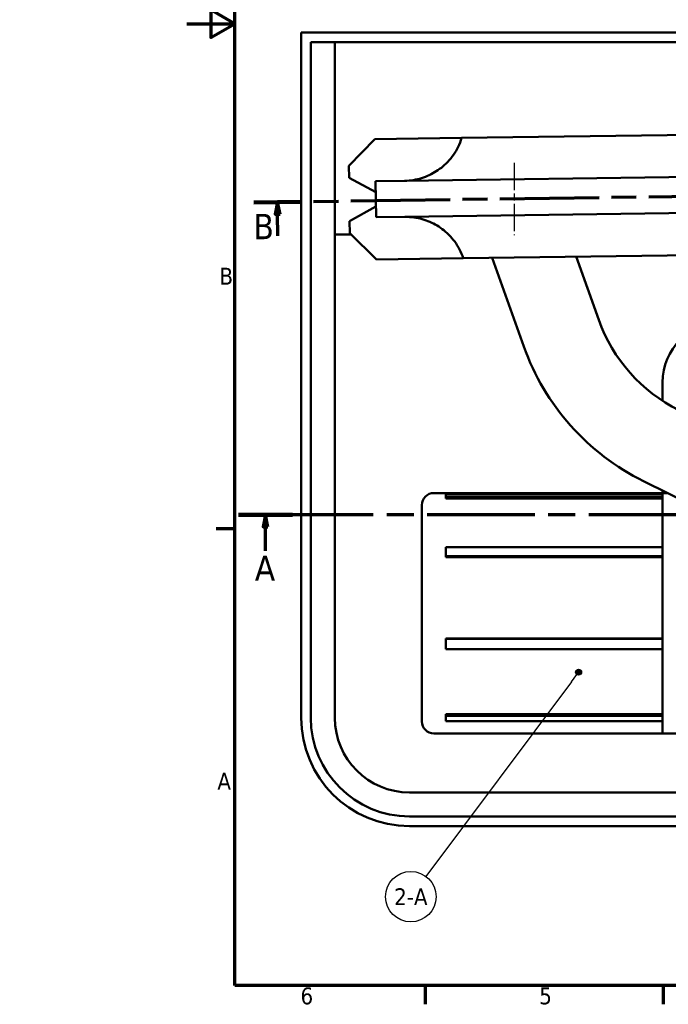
# Model space of a CAD drawing. Header units: millimetres. Extents: x 484 to 1147, y -554 to 286.
# Tile 1 of 10: x 484 to 753, y -542 to -132. Entities that reach past the tile are written whole.
import ezdxf

# ---------------------------------------------------------------- set-up
doc = ezdxf.new("R2010")
doc.units = ezdxf.units.MM
doc.header["$LTSCALE"] = 2
doc.linetypes.add('CHAIN', pattern=[0.3543, 0.2362, -0.0295, 0.0591, -0.0295])
for name, color, linetype, lineweight in [('Axe de construction (ISO)', 7, 'CHAIN', 25), ('Cadre (ISO)', 7, 'Continuous', 70), ('Ligne de coupe (ISO)', 7, 'CHAIN', 70), ('Symbole (ISO)', 7, 'Continuous', 25), ('Visible (ISO)', 7, 'Continuous', 50)]:
    doc.layers.add(name, color=color, linetype=linetype, lineweight=lineweight)
doc.styles.get("Standard").update_dxf_attribs({"font": 'TAHOMA.TTF'})
doc.styles.add('Texte de note (ISO)', font='TAHOMA.TTF')

# ---------------------------------------------------------------- blocks, each defined once
blk = doc.blocks.new('Cadres Default Border')
at = {"layer": 'Cadre (ISO)'}
for p, q in [((10, 105), (6.1, 105)), ((49.5, 10), (49.5, 6.1)), ((99, 10), (99, 6.1))]:
    blk.add_line(p, q, dxfattribs=at)
at = {"layer": 'Cadre (ISO)', "flags": 128}
for points in [[(10, 10), (10, 410), (287, 410), (287, 10), (10, 10)], [(0, 210), (10, 210), (5, 212.89), (5, 207.11), (10, 210)]]:
    blk.add_lwpolyline(points, dxfattribs=at)
at = {"layer": 'Cadre (ISO)', "char_height": 3.5, "attachment_point": 7, "style": 'Texte de note (ISO)'}
for s, insert in [('B', (6.78, 155.75)), ('A', (6.36, 50.75)), ('6', (23.63, 6.03)), ('5', (73.23, 6.03))]:
    blk.add_mtext(s, dxfattribs=dict(at, insert=insert))
blk = doc.blocks.new('SectionConversion2D0')
at = {"layer": 'Ligne de coupe (ISO)', "linetype": 'CHAIN', "ltscale": 47.379028}
blk.add_line((239.49, 107.91), (10.08, 107.91), dxfattribs=at)
at = {"layer": 'Ligne de coupe (ISO)', "linetype": 'Continuous', "lineweight": 140}
for p, q in [((21.27, 107.91), (10.08, 107.91)), ((239.49, 107.91), (228.3, 107.91))]:
    blk.add_line(p, q, dxfattribs=at)
at = {"layer": 'Ligne de coupe (ISO)', "linetype": 'Continuous'}
for p, q in [((15.67, 107.91), (15.17, 105.41)), ((15.67, 105.41), (15.67, 107.91)), ((16.17, 105.41), (15.67, 107.91)), ((233.9, 107.91), (233.4, 105.41)), ((233.9, 105.41), (233.9, 107.91)), ((234.4, 105.41), (233.9, 107.91)), ((15.17, 105.41), (16.17, 105.41)), ((15.67, 100.41), (15.67, 105.41)), ((233.4, 105.41), (234.4, 105.41)), ((233.9, 100.41), (233.9, 105.41))]:
    blk.add_line(p, q, dxfattribs=at)
at = {"layer": 'Ligne de coupe (ISO)', "linetype": 'Continuous', "flags": 128}
for points in [[(16.17, 105.41), (15.67, 107.91), (15.17, 105.41), (16.17, 105.41)], [(234.4, 105.41), (233.9, 107.91), (233.4, 105.41), (234.4, 105.41)]]:
    blk.add_lwpolyline(points, dxfattribs=at)
at = {"layer": 'Ligne de coupe (ISO)'}
for points in [[(16.17, 105.41), (15.67, 107.91), (15.17, 105.41), (16.17, 105.41)], [(234.4, 105.41), (233.9, 107.91), (233.4, 105.41), (234.4, 105.41)]]:
    blk.add_solid(points, dxfattribs=at)
at = {"layer": 'Ligne de coupe (ISO)', "char_height": 5.25, "attachment_point": 7}
for insert in [(13.44, 94.16), (231.66, 94.16)]:
    blk.add_mtext('A', dxfattribs=dict(at, insert=insert))
blk = doc.blocks.new('SectionConversion2D4')
at = {"layer": 'Ligne de coupe (ISO)', "linetype": 'CHAIN', "ltscale": 43.66647}
blk.add_line((147.54, 174.66), (13.91, 172.82), dxfattribs=at)
at = {"layer": 'Ligne de coupe (ISO)', "linetype": 'Continuous', "lineweight": 140}
for p, q in [((147.54, 174.66), (137.67, 174.52)), ((23.78, 172.96), (13.91, 172.82))]:
    blk.add_line(p, q, dxfattribs=at)
at = {"layer": 'Ligne de coupe (ISO)', "linetype": 'Continuous'}
for p, q in [((142.6, 174.59), (142.14, 172.09)), ((142.64, 172.09), (142.6, 174.59)), ((143.14, 172.1), (142.6, 174.59)), ((18.85, 172.89), (18.38, 170.38)), ((18.88, 170.39), (18.85, 172.89)), ((19.38, 170.39), (18.85, 172.89)), ((142.14, 172.09), (143.14, 172.1)), ((142.7, 167.57), (142.64, 172.09)), ((18.38, 170.38), (19.38, 170.39)), ((18.94, 165.86), (18.88, 170.39))]:
    blk.add_line(p, q, dxfattribs=at)
at = {"layer": 'Ligne de coupe (ISO)', "linetype": 'Continuous', "flags": 128}
for points in [[(143.14, 172.1), (142.6, 174.59), (142.14, 172.09), (143.14, 172.1)], [(19.38, 170.39), (18.85, 172.89), (18.38, 170.38), (19.38, 170.39)]]:
    blk.add_lwpolyline(points, dxfattribs=at)
at = {"layer": 'Ligne de coupe (ISO)'}
for points in [[(143.14, 172.1), (142.6, 174.59), (142.14, 172.09), (143.14, 172.1)], [(19.38, 170.39), (18.85, 172.89), (18.38, 170.38), (19.38, 170.39)]]:
    blk.add_solid(points, dxfattribs=at)
at = {"layer": 'Ligne de coupe (ISO)', "char_height": 5.25, "attachment_point": 7}
for insert in [(13.85, 165.2), (137.4, 167.13)]:
    blk.add_mtext('B', dxfattribs=dict(at, insert=insert))
blk = doc.blocks.new('Repère7')
at = {"layer": 'Symbole (ISO)'}
h = blk.add_hatch(color=256, dxfattribs=at)
edge = h.paths.add_edge_path()
edge.add_arc((81.4, 75.17), 0.625, 0, 360)
for q in [(81.02, 74.67), (49.68, 32.67)]:
    blk.add_line((79.9, 73.16), q, dxfattribs=at)
for centre, radius in [((81.4, 75.17), 0.625), ((46.55, 28.47), 5.25)]:
    blk.add_circle(centre, radius, dxfattribs=at)
at = {"layer": 'Symbole (ISO)', "insert": (46.55, 28.47), "char_height": 3.5, "attachment_point": 5, "style": 'Texte de note (ISO)'}
blk.add_mtext('2-A', dxfattribs=at)

msp = doc.modelspace()

# ---------------------------------------------------------------- linework, layer by layer
at = {"layer": 'Axe de construction (ISO)', "linetype": 'CHAIN', "ltscale": 23.990969}
msp.add_line((688.98, -191.97), (688.98, -221.97), dxfattribs=at)
at = {"layer": 'Visible (ISO)'}
for p, q in [((600.48, -137.78), (1005.48, -137.78)), ((600.48, -422.78), (600.48, -137.78)), ((604.48, -141.78), (1001.48, -141.78)), ((604.48, -422.78), (604.48, -141.78)), ((614.48, -141.78), (614.48, -422.78)), ((772.14, -180.17), (667.15, -181.61)), ((631.15, -182.1), (620.3, -193.25)), ((667.15, -181.61), (631.15, -182.1)), ((620.3, -193.25), (620.37, -198.25)), ((620.37, -198.25), (631.45, -204.1)), ((643.39, -199.43), (631.39, -199.6)), ((631.39, -199.6), (631.6, -214.6)), ((772.38, -197.67), (643.39, -199.43)), ((631.54, -210.1), (620.62, -216.25)), ((772.58, -212.67), (643.6, -214.43)), ((620.62, -216.25), (620.69, -221.25)), ((643.6, -214.43), (631.6, -214.6)), ((621.24, -221.78), (614.48, -221.78)), ((620.69, -221.25), (631.84, -232.09)), ((631.84, -232.09), (667.83, -231.6)), ((667.83, -231.6), (772.82, -230.16)), ((679.86, -231.44), (693, -268.33)), ((724.09, -257.26), (714.72, -230.96)), ((750.64, -290.92), (750.64, -283.28)), ((742.74, -324.36), (814.87, -360.16)), ((750.64, -329.28), (655.64, -329.28)), ((660.64, -330.74), (660.64, -329.62)), ((750.64, -329.62), (660.64, -329.62)), ((660.64, -330.74), (660.64, -331.5)), ((750.64, -330.74), (660.64, -330.74)), ((750.64, -331.5), (660.64, -331.5)), ((750.64, -329.28), (750.64, -328.27)), ((750.64, -339.28), (750.64, -329.28)), ((752.67, -329.28), (750.64, -329.28)), ((650.64, -424.28), (650.64, -334.28)), ((750.64, -339.28), (750.64, -379.28)), ((660.64, -355.54), (660.64, -351.72)), ((750.64, -351.72), (660.64, -351.72)), ((660.64, -355.54), (660.64, -355.92)), ((750.64, -355.54), (660.64, -355.54)), ((750.64, -355.92), (660.64, -355.92)), ((750.64, -379.28), (750.64, -419.28)), ((750.64, -389.8), (660.64, -389.8)), ((660.64, -389.8), (660.64, -389.97)), ((660.64, -394.26), (660.64, -389.97)), ((750.64, -389.97), (660.64, -389.97)), ((750.64, -394.26), (660.64, -394.26)), ((750.64, -421.28), (660.64, -421.28)), ((660.64, -421.28), (660.64, -421.96)), ((750.64, -429.28), (750.64, -419.28)), ((660.64, -424.2), (660.64, -421.96)), ((750.64, -421.96), (660.64, -421.96)), ((750.64, -424.2), (660.64, -424.2)), ((750.64, -429.28), (655.64, -429.28)), ((765.64, -429.28), (750.64, -429.28)), ((645.48, -453.78), (960.48, -453.78)), ((960.48, -463.78), (645.48, -463.78)), ((960.48, -467.78), (645.48, -467.78))]:
    msp.add_line(p, q, dxfattribs=at)
at = {"layer": 'Visible (ISO)', "flags": 128}
for points in [[(667.15, -181.61), (666.83, -182.57), (666.49, -183.5), (666.11, -184.4), (665.71, -185.26), (665.27, -186.12), (664.81, -186.95), (664.31, -187.77), (663.78, -188.57), (663.22, -189.34), (662.63, -190.09), (662.03, -190.81), (661.4, -191.51), (660.75, -192.17), (660.09, -192.8), (659.41, -193.4), (658.72, -193.97), (658.02, -194.5), (657.32, -195), (656.62, -195.47), (655.92, -195.9), (655.2, -196.31), (654.46, -196.7), (653.69, -197.08), (652.91, -197.42), (652.12, -197.75), (651.31, -198.04), (650.48, -198.31), (649.65, -198.56), (648.81, -198.77), (647.95, -198.95), (647.08, -199.11), (646.2, -199.24), (645.29, -199.34), (644.36, -199.4), (643.39, -199.43)], [(643.6, -214.43), (644.56, -214.44), (645.5, -214.48), (646.4, -214.55), (647.29, -214.65), (648.17, -214.79), (649.03, -214.95), (649.88, -215.14), (650.72, -215.36), (651.55, -215.6), (652.37, -215.88), (653.17, -216.18), (653.96, -216.51), (654.73, -216.86), (655.48, -217.23), (656.21, -217.62), (656.93, -218.03), (657.64, -218.48), (658.36, -218.96), (659.07, -219.48), (659.77, -220.02), (660.47, -220.6), (661.15, -221.22), (661.81, -221.86), (662.46, -222.54), (663.09, -223.24), (663.69, -223.97), (664.27, -224.73), (664.82, -225.52), (665.34, -226.32), (665.84, -227.14), (666.29, -227.99), (666.72, -228.84), (667.12, -229.73), (667.49, -230.65), (667.83, -231.6)]]:
    msp.add_lwpolyline(points, dxfattribs=at)
at = {"layer": 'Visible (ISO)'}
for centre, radius, start, end in [((787.21, -234.79), 67, 199.6007, 243.6007), ((775.64, -283.28), 25, 90, 180), ((787.21, -234.79), 100, 199.6007, 243.6007), ((655.64, -334.28), 5, 90, 180), ((645.48, -422.78), 45, 180, 270), ((645.48, -422.78), 41, 180, 270), ((645.48, -422.78), 31, 180, 270), ((655.64, -424.28), 5, 180, 270)]:
    msp.add_arc(centre, radius, start, end, dxfattribs=at)

# ---------------------------------------------------------------- block references
at = {"xscale": 2, "yscale": 2, "zscale": 2}
msp.add_blockref('Cadres Default Border', (552.94, -554.1), dxfattribs=at)
at = {"layer": 'Ligne de coupe (ISO)', "xscale": 2, "yscale": 2, "zscale": 2}
for name, p in [('SectionConversion2D4', (552.94, -554.1)), ('SectionConversion2D0', (554.33, -554.1))]:
    msp.add_blockref(name, p, dxfattribs=at)
at = {"layer": 'Symbole (ISO)', "xscale": 2, "yscale": 2, "zscale": 2}
msp.add_blockref('Repère7', (552.94, -554.1), dxfattribs=at)

# ---------------------------------------------------------------- texts
at = {"insert": (858.13, -498.48), "char_height": 7, "attachment_point": 1}
msp.add_mtext('\\pi-53.52;Automatisme pour portail\\P\\pi-16.177;FROG A', dxfattribs=at)

doc.saveas('drawing.dxf')
